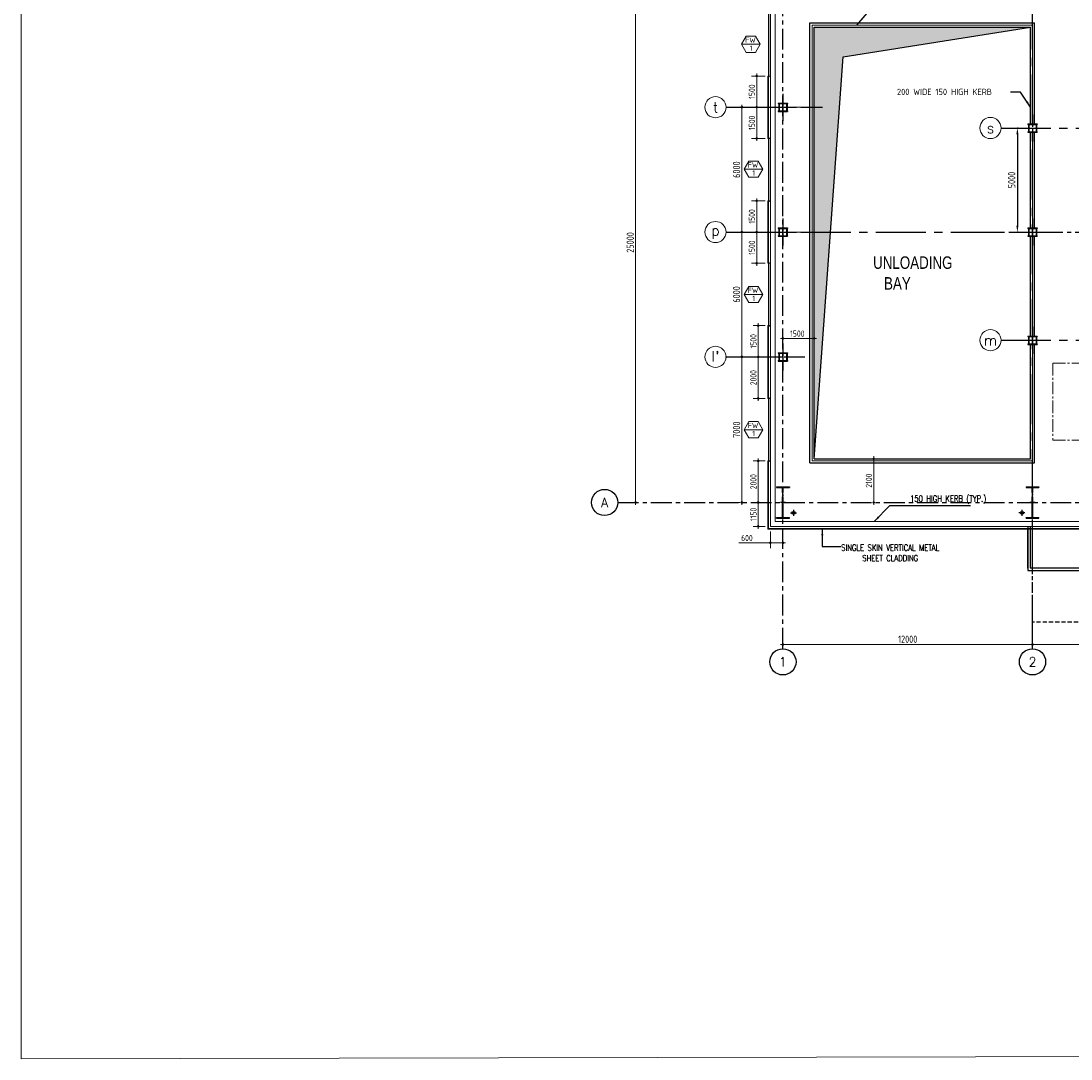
# Model space of a CAD drawing. Extents: x 18893 to 3351893, y -610358 to 406739.
# Tile 63 of 256: x 392578 to 443057, y 77523 to 127419. Entities that reach past the tile are written whole.
import ezdxf
from ezdxf.enums import TextEntityAlignment as Align

# ---------------------------------------------------------------- set-up
doc = ezdxf.new("R2010")
doc.units = 0
doc.header["$LTSCALE"] = 800
doc.header["$MEASUREMENT"] = 0
for name, pattern in [('CENTER', [2, 1.25, -0.25, 0.25, -0.25]), ('CENTER2', [1.125, 0.75, -0.125, 0.125, -0.125]), ('HIDDEN', [0.375, 0.25, -0.125])]:
    doc.linetypes.add(name, pattern=pattern)
doc.layers.get('0').update_dxf_attribs({"linetype": 'CONTINUOUS'})
for name, color, linetype in [('0-7-COL', 2, 'CENTER'), ('Aux Ped Stel', 7, 'CONTINUOUS'), ('Aux_col', 7, 'CONTINUOUS'), ('CL', 2, 'CENTER2'), ('COL', 1, 'CENTER'), ('GRID', 8, 'CENTER'), ('GT_5', 4, 'CONTINUOUS'), ('OPNG', 2, 'CONTINUOUS'), ('RAINWATER', 2, 'CONTINUOUS'), ('WALL', 6, 'CONTINUOUS')]:
    doc.layers.add(name, color=color, linetype=linetype)
for name, color, linetype, lineweight in [('2CON', 1, 'CONTINUOUS', 13), ('A-WIN TAG', 3, 'CONTINUOUS', 13), ('CLAD-1', 3, 'CONTINUOUS', 15), ('CONCRETE', 4, 'CONTINUOUS', 15), ('DIM', 4, 'CONTINUOUS', 13), ('dimension line', 4, 'CONTINUOUS', 15), ('equip', 251, 'CENTER2', 9), ('HANDRAIL', 3, 'CONTINUOUS', 15), ('Opening', 30, 'CONTINUOUS', 15), ('STEEL', 6, 'CONTINUOUS', 15), ('TEXT', 3, 'CONTINUOUS', 15), ('WIN', 31, 'CONTINUOUS', 13)]:
    doc.layers.add(name, color=color, linetype=linetype, lineweight=lineweight)
doc.styles.add('COMPLEX', font='complex')
doc.styles.add('HTX31', font='OLB21191')
doc.styles.add('ROMANC', font='romanc')
doc.styles.add('ROMANS', font='ISO9.shx', dxfattribs={"width": 0.8})
doc.styles.add('S1', font='SIMPLEX.SHX', dxfattribs={"height": 200})
doc.styles.add('S3', font='ROMANS1.SHX', dxfattribs={"width": 0.8})
doc.styles.get("Standard").update_dxf_attribs({"font": 'ISO9'})
doc.linetypes.add('FENCELINE1', pattern='A,0.25,-0.1,[133,ltypeshp.shx,S=0.1,R=0,X=-0.1,Y=0],-0.1,1', length=1.45)
doc.dimstyles.new('barka', dxfattribs={"dimscale": 100, "dimtxt": 3.5, "dimasz": 1.2, "dimexe": 2.5, "dimexo": 2.5, "dimgap": 0.8, "dimtad": 1, "dimdsep": 46, "dimtxsty": 'ROMANS', "dimblk": 'DDOT1', "dimcen": 0, "dimclrd": 256, "dimclre": 256, "dimclrt": 2, "dimadec": 0, "dimazin": 2, "dimtp": 0.1, "dimtm": 0.1, "dimtfac": 0.71, "dimtmove": 2, "dimatfit": 3, "dimfxl": 0, "dimlwd": -1, "dimlwe": -1, "dimarcsym": 0})
doc.dimstyles.new('barka INTERNAL DIM', dxfattribs={"dimscale": 100, "dimtxt": 3, "dimasz": 1.2, "dimexe": 2.5, "dimexo": 2.5, "dimgap": 0.8, "dimtad": 1, "dimdsep": 46, "dimtxsty": 'ROMANS', "dimblk": 'DDOT1', "dimcen": 0, "dimclrd": 256, "dimclre": 256, "dimclrt": 2, "dimadec": 0, "dimazin": 2, "dimtp": 0.1, "dimtm": 0.1, "dimtfac": 0.71, "dimtmove": 2, "dimatfit": 3, "dimfxl": 0, "dimlwd": -1, "dimlwe": -1, "dimarcsym": 0})
doc.dimstyles.get("Standard").update_dxf_attribs({"dimtxt": 0.18, "dimasz": 0.18, "dimexe": 0.18, "dimexo": 0.0625, "dimgap": 0.09, "dimtad": 0, "dimtih": 1, "dimtoh": 1, "dimdec": 4, "dimzin": 0, "dimdsep": 46, "dimtxsty": 'Standard', "dimcen": 0.09, "dimadec": 0, "dimazin": 0, "dimtfac": 1, "dimtdec": 4, "dimtofl": 0, "dimtmove": 0, "dimatfit": 3, "dimfxl": 0, "dimtolj": 1, "dimtzin": 0, "dimarcsym": 0})
doc.dimstyles.new('STANDARD$0', dxfattribs={"dimtxt": 250, "dimasz": 200, "dimexe": 0, "dimexo": 0, "dimgap": 100, "dimtad": 1, "dimdec": 0, "dimzin": 0, "dimdsep": 46, "dimtxsty": 'S1', "dimcen": 0, "dimadec": 0, "dimazin": 0, "dimtfac": 1, "dimtdec": 0, "dimtmove": 2, "dimatfit": 3, "dimfxl": 0, "dimtolj": 1, "dimtzin": 0, "dimarcsym": 0})

# ---------------------------------------------------------------- blocks, each defined once
blk = doc.blocks.new('DDOT1')
blk.add_line((-1, 0), (1, 0))
at = {"const_width": 0.5}
blk.add_lwpolyline([(-0.25, 0, 1), (0.25, 0, 1)], format="xyb", close=True, dxfattribs=at)
blk = doc.blocks.new('*D231')
at = {"layer": 'dimension line'}
for p, q in [((441327, 97446), (451087, 97446)), ((451207, 97695), (451207, 97696))]:
    blk.add_line(p, q, dxfattribs=at)
at = {"layer": 'dimension line', "xscale": 119.9999999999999, "yscale": 119.9999999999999, "zscale": 119.9999999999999, "rotation": 180}
blk.add_blockref('DDOT1', (441207, 97446), dxfattribs=at)
at = {"layer": 'dimension line', "xscale": 119.9999999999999, "yscale": 119.9999999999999, "zscale": 119.9999999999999}
blk.add_blockref('DDOT1', (451207, 97446), dxfattribs=at)
at = {"layer": 'dimension line', "color": 2, "insert": (446207, 97701), "char_height": 350, "attachment_point": 5, "style": 'ROMANS'}
blk.add_mtext('10000', dxfattribs=at)
blk = doc.blocks.new('*D232')
at = {"layer": 'dimension line'}
for p, q in [((429207, 97494), (429207, 97696)), ((441087, 97446), (429327, 97446))]:
    blk.add_line(p, q, dxfattribs=at)
at = {"layer": 'dimension line', "xscale": 119.9999999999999, "yscale": 119.9999999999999, "zscale": 119.9999999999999, "rotation": 180}
blk.add_blockref('DDOT1', (429207, 97446), dxfattribs=at)
at = {"layer": 'dimension line', "xscale": 119.9999999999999, "yscale": 119.9999999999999, "zscale": 119.9999999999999}
blk.add_blockref('DDOT1', (441207, 97446), dxfattribs=at)
at = {"layer": 'dimension line', "color": 2, "insert": (435207, 97701), "char_height": 350, "attachment_point": 5, "style": 'ROMANS'}
blk.add_mtext('12000', dxfattribs=at)
blk = doc.blocks.new('A$C41E52089')
at = {"layer": 'COL'}
h = blk.add_hatch(dxfattribs=at)
h.set_pattern_fill('ANSI31', color=256, scale=100, style=0)
h.paths.add_polyline_path([(310, -720), (0, -720), (0, -760), (310, -760)])
h.paths.add_polyline_path([(0, -720), (-310, -720), (-310, -760), (0, -760)])
h.paths.add_polyline_path([(0, 0), (-13, 0), (-13, -720), (0, -720)])
h.paths.add_polyline_path([(0, 720), (-13, 720), (-13, 0), (0, 0)])
h.paths.add_polyline_path([(12, 0), (0, 0), (0, -720), (12, -720)])
h.paths.add_polyline_path([(12, 720), (0, 720), (0, 0), (12, 0)])
h.paths.add_polyline_path([(310, 760), (0, 760), (0, 720), (12, 720), (310, 720)])
h.paths.add_polyline_path([(0, 760), (-310, 760), (-310, 720), (0, 720)])
for p, q in [((-310, 760), (310, 760)), ((-310, 760), (-310, 720)), ((-310, 720), (310, 720)), ((-13, -720), (-13, 720)), ((12, -720), (12, 720)), ((310, 760), (310, 720)), ((-310, -720), (310, -720)), ((-310, -760), (-310, -720)), ((-310, -760), (310, -760)), ((310, -760), (310, -720))]:
    blk.add_line(p, q, dxfattribs=at)
at = {"layer": 'COL', "color": 2}
for p, q in [((0, -800), (0, 800)), ((123, 0), (-123, 0))]:
    blk.add_line(p, q, dxfattribs=at)
blk = doc.blocks.new('*D321')
at = {"layer": 'dimension line'}
blk.add_line((422124, 104394), (422124, 129154), dxfattribs=at)
at = {"layer": 'dimension line', "xscale": 119.9999999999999, "yscale": 119.9999999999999, "zscale": 119.9999999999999}
for p, rotation in [((422124, 129274), 90), ((422124, 104274), 270)]:
    blk.add_blockref('DDOT1', p, dxfattribs=dict(at, rotation=rotation))
at = {"layer": 'dimension line', "color": 2, "insert": (421869, 116774), "char_height": 350, "attachment_point": 5, "rotation": 90, "style": 'ROMANS'}
blk.add_mtext('25000', dxfattribs=at)
blk = doc.blocks.new('*D264')
at = {"layer": 'DIM'}
for p, q in [((429207, 111991), (429207, 112412)), ((429327, 112162), (430587, 112162)), ((430707, 112218), (430707, 112412))]:
    blk.add_line(p, q, dxfattribs=at)
at = {"layer": 'DIM', "xscale": 119.9999999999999, "yscale": 119.9999999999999, "zscale": 119.9999999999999, "rotation": 180}
blk.add_blockref('DDOT1', (429207, 112162), dxfattribs=at)
at = {"layer": 'DIM', "xscale": 119.9999999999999, "yscale": 119.9999999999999, "zscale": 119.9999999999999}
blk.add_blockref('DDOT1', (430707, 112162), dxfattribs=at)
at = {"layer": 'DIM', "color": 2, "insert": (429900, 112392), "char_height": 300, "attachment_point": 5, "style": 'ROMANS'}
blk.add_mtext('1500', dxfattribs=at)
blk = doc.blocks.new('*D265')
at = {"layer": 'DIM'}
for p, q in [((433572, 104394), (433572, 106254)), ((433774, 106374), (433822, 106374)), ((433774, 104274), (433822, 104274))]:
    blk.add_line(p, q, dxfattribs=at)
at = {"layer": 'DIM', "xscale": 119.9999999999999, "yscale": 119.9999999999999, "zscale": 119.9999999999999}
for p, rotation in [((433572, 106374), 90), ((433572, 104274), 270)]:
    blk.add_blockref('DDOT1', p, dxfattribs=dict(at, rotation=rotation))
at = {"layer": 'DIM', "color": 2, "insert": (433342, 105324), "char_height": 300, "attachment_point": 5, "rotation": 90, "style": 'ROMANS'}
blk.add_mtext('2100', dxfattribs=at)
blk = doc.blocks.new('*D236')
at = {"layer": 'dimension line'}
for p, q in [((427233, 111154), (427233, 104394)), ((427148, 104274), (426983, 104274))]:
    blk.add_line(p, q, dxfattribs=at)
at = {"layer": 'dimension line', "xscale": 119.9999999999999, "yscale": 119.9999999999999, "zscale": 119.9999999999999}
for p, rotation in [((427233, 111274), 90), ((427233, 104274), 270)]:
    blk.add_blockref('DDOT1', p, dxfattribs=dict(at, rotation=rotation))
at = {"layer": 'dimension line', "color": 2, "insert": (426978, 107774), "char_height": 350, "attachment_point": 5, "rotation": 90, "style": 'ROMANS'}
blk.add_mtext('7000', dxfattribs=at)
blk = doc.blocks.new('*D237')
at = {"layer": 'dimension line'}
for p, q in [((427233, 117154), (427233, 111394)), ((427483, 117274), (427483, 117274)), ((427483, 111274), (427483, 111274))]:
    blk.add_line(p, q, dxfattribs=at)
at = {"layer": 'dimension line', "xscale": 119.9999999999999, "yscale": 119.9999999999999, "zscale": 119.9999999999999}
for p, rotation in [((427233, 117274), 90), ((427233, 111274), 270)]:
    blk.add_blockref('DDOT1', p, dxfattribs=dict(at, rotation=rotation))
at = {"layer": 'dimension line', "color": 2, "insert": (426978, 114274), "char_height": 350, "attachment_point": 5, "rotation": 90, "style": 'ROMANS'}
blk.add_mtext('6000', dxfattribs=at)
blk = doc.blocks.new('*D238')
at = {"layer": 'dimension line'}
for p, q in [((426983, 123274), (426983, 123274)), ((427233, 123154), (427233, 117394)), ((427483, 117274), (427483, 117274))]:
    blk.add_line(p, q, dxfattribs=at)
at = {"layer": 'dimension line', "xscale": 119.9999999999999, "yscale": 119.9999999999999, "zscale": 119.9999999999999}
for p, rotation in [((427233, 123274), 90), ((427233, 117274), 270)]:
    blk.add_blockref('DDOT1', p, dxfattribs=dict(at, rotation=rotation))
at = {"layer": 'dimension line', "color": 2, "insert": (426978, 120274), "char_height": 350, "attachment_point": 5, "rotation": 90, "style": 'ROMANS'}
blk.add_mtext('6000', dxfattribs=at)
blk = doc.blocks.new('*D244')
at = {"layer": 'DIM', "color": 9, "lineweight": -2}
for p, q in [((440510, 122274), (440480, 122274)), ((440480, 121974), (440480, 117574)), ((440510, 117274), (440480, 117274))]:
    blk.add_line(p, q, dxfattribs=at)
at = {"layer": 'DIM', "color": 9}
for points in [[(440430, 121974), (440530, 121974), (440480, 122274)], [(440430, 117574), (440530, 117574), (440480, 117274)]]:
    blk.add_solid(points, dxfattribs=at)
at = {"layer": 'DIM', "insert": (440205, 119774), "char_height": 350, "attachment_point": 5, "rotation": 90, "style": 'ROMANS'}
blk.add_mtext('\\A1;5000', dxfattribs=at)
blk = doc.blocks.new('*D359')
at = {"layer": 'DIM'}
for p, q in [((428607, 102874), (428607, 102086)), ((429207, 102818), (429207, 102086)), ((428607, 102336), (427088, 102336)), ((429087, 102336), (428727, 102336))]:
    blk.add_line(p, q, dxfattribs=at)
at = {"layer": 'DIM', "xscale": 119.9999999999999, "yscale": 119.9999999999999, "zscale": 119.9999999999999, "rotation": 180}
blk.add_blockref('DDOT1', (428607, 102336), dxfattribs=at)
at = {"layer": 'DIM', "xscale": 119.9999999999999, "yscale": 119.9999999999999, "zscale": 119.9999999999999}
blk.add_blockref('DDOT1', (429207, 102336), dxfattribs=at)
at = {"layer": 'DIM', "color": 2, "insert": (427476, 102566), "char_height": 300, "attachment_point": 5, "style": 'ROMANS'}
blk.add_mtext('600', dxfattribs=at)
blk = doc.blocks.new('AUX COL')
at = {"layer": 'Aux Ped Stel'}
for p, q in [((-225, 200), (-225, 175)), ((-225, 200), (225, 200)), ((-225, 175), (225, 175)), ((-200, 175), (-200, -175)), ((-175, 175), (-175, -175)), ((175, 175), (175, -175)), ((200, 175), (200, -175)), ((225, 200), (225, 175)), ((-225, -175), (-225, -200)), ((-225, -175), (225, -175)), ((-225, -200), (225, -200)), ((225, -175), (225, -200))]:
    blk.add_line(p, q, dxfattribs=at)
at = {"layer": 'CL'}
for p, q in [((0, 650), (0, -650)), ((-650, 0), (650, 0))]:
    blk.add_line(p, q, dxfattribs=at)
blk = doc.blocks.new('clad supp')
at = {"layer": 'STEEL'}
for p, q in [((50, 100), (0, 100)), ((0, 100), (0, 0)), ((0, 0), (50, 0))]:
    blk.add_line(p, q, dxfattribs=at)
blk.add_lwpolyline([(50, 0), (50, 9, 0.397434), (48, 11), (12, 15, -0.397434), (10, 17), (10, 83, -0.397434), (12, 85), (48, 89, 0.397434), (50, 91), (50, 100)], format="xyb", dxfattribs=at)
blk = doc.blocks.new('*D368')
at = {"layer": 'DIM'}
for p, q in [((428357, 104274), (427770, 104274)), ((428020, 103244), (428020, 104154)), ((428357, 103124), (427770, 103124))]:
    blk.add_line(p, q, dxfattribs=at)
at = {"layer": 'DIM', "xscale": 119.9999999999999, "yscale": 119.9999999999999, "zscale": 119.9999999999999}
for p, rotation in [((428020, 104274), 90), ((428020, 103124), 270)]:
    blk.add_blockref('DDOT1', p, dxfattribs=dict(at, rotation=rotation))
at = {"layer": 'DIM', "color": 2, "insert": (427790, 103699), "char_height": 300, "attachment_point": 5, "rotation": 90, "style": 'ROMANS'}
blk.add_mtext('1150', dxfattribs=at)
blk = doc.blocks.new('*D369')
at = {"layer": 'DIM'}
for p, q in [((428357, 118774), (427696, 118774)), ((427946, 118654), (427946, 117394)), ((428357, 117274), (427696, 117274))]:
    blk.add_line(p, q, dxfattribs=at)
at = {"layer": 'DIM', "xscale": 119.9999999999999, "yscale": 119.9999999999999, "zscale": 119.9999999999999}
for p, rotation in [((427946, 118774), 90), ((427946, 117274), 270)]:
    blk.add_blockref('DDOT1', p, dxfattribs=dict(at, rotation=rotation))
at = {"layer": 'DIM', "color": 2, "insert": (427716, 118024), "char_height": 300, "attachment_point": 5, "rotation": 90, "style": 'ROMANS'}
blk.add_mtext('1500', dxfattribs=at)
blk = doc.blocks.new('*D370')
at = {"layer": 'DIM'}
for p, q in [((428357, 106274), (427770, 106274)), ((428020, 106154), (428020, 104394)), ((428357, 104274), (427770, 104274))]:
    blk.add_line(p, q, dxfattribs=at)
at = {"layer": 'DIM', "xscale": 119.9999999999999, "yscale": 119.9999999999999, "zscale": 119.9999999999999}
for p, rotation in [((428020, 106274), 90), ((428020, 104274), 270)]:
    blk.add_blockref('DDOT1', p, dxfattribs=dict(at, rotation=rotation))
at = {"layer": 'DIM', "color": 2, "insert": (427790, 105274), "char_height": 300, "attachment_point": 5, "rotation": 90, "style": 'ROMANS'}
blk.add_mtext('2000', dxfattribs=at)
blk = doc.blocks.new('*D371')
at = {"layer": 'DIM'}
for p, q in [((428357, 111274), (427770, 111274)), ((428020, 111154), (428020, 109394)), ((428357, 109274), (427770, 109274))]:
    blk.add_line(p, q, dxfattribs=at)
at = {"layer": 'DIM', "xscale": 119.9999999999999, "yscale": 119.9999999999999, "zscale": 119.9999999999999}
for p, rotation in [((428020, 111274), 90), ((428020, 109274), 270)]:
    blk.add_blockref('DDOT1', p, dxfattribs=dict(at, rotation=rotation))
at = {"layer": 'DIM', "color": 2, "insert": (427790, 110274), "char_height": 300, "attachment_point": 5, "rotation": 90, "style": 'ROMANS'}
blk.add_mtext('2000', dxfattribs=at)
blk = doc.blocks.new('*D372')
at = {"layer": 'DIM'}
for p, q in [((428357, 112774), (427770, 112774)), ((428020, 112654), (428020, 111394)), ((428357, 111274), (427770, 111274))]:
    blk.add_line(p, q, dxfattribs=at)
at = {"layer": 'DIM', "xscale": 119.9999999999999, "yscale": 119.9999999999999, "zscale": 119.9999999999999}
for p, rotation in [((428020, 112774), 90), ((428020, 111274), 270)]:
    blk.add_blockref('DDOT1', p, dxfattribs=dict(at, rotation=rotation))
at = {"layer": 'DIM', "color": 2, "insert": (427790, 112024), "char_height": 300, "attachment_point": 5, "rotation": 90, "style": 'ROMANS'}
blk.add_mtext('1500', dxfattribs=at)
blk = doc.blocks.new('*D373')
at = {"layer": 'DIM'}
for p, q in [((428357, 117274), (427696, 117274)), ((427946, 117154), (427946, 115894)), ((428357, 115774), (427696, 115774))]:
    blk.add_line(p, q, dxfattribs=at)
at = {"layer": 'DIM', "xscale": 119.9999999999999, "yscale": 119.9999999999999, "zscale": 119.9999999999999}
for p, rotation in [((427946, 117274), 90), ((427946, 115774), 270)]:
    blk.add_blockref('DDOT1', p, dxfattribs=dict(at, rotation=rotation))
at = {"layer": 'DIM', "color": 2, "insert": (427716, 116524), "char_height": 300, "attachment_point": 5, "rotation": 90, "style": 'ROMANS'}
blk.add_mtext('1500', dxfattribs=at)
blk = doc.blocks.new('*D374')
at = {"layer": 'DIM'}
for p, q in [((428357, 123274), (427696, 123274)), ((427946, 123154), (427946, 121894)), ((428357, 121774), (427696, 121774))]:
    blk.add_line(p, q, dxfattribs=at)
at = {"layer": 'DIM', "xscale": 119.9999999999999, "yscale": 119.9999999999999, "zscale": 119.9999999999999}
for p, rotation in [((427946, 123274), 90), ((427946, 121774), 270)]:
    blk.add_blockref('DDOT1', p, dxfattribs=dict(at, rotation=rotation))
at = {"layer": 'DIM', "color": 2, "insert": (427716, 122524), "char_height": 300, "attachment_point": 5, "rotation": 90, "style": 'ROMANS'}
blk.add_mtext('1500', dxfattribs=at)
blk = doc.blocks.new('*D375')
at = {"layer": 'DIM'}
for p, q in [((428357, 124774), (427696, 124774)), ((427946, 124654), (427946, 123394)), ((428357, 123274), (427696, 123274))]:
    blk.add_line(p, q, dxfattribs=at)
at = {"layer": 'DIM', "xscale": 119.9999999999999, "yscale": 119.9999999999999, "zscale": 119.9999999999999}
for p, rotation in [((427946, 124774), 90), ((427946, 123274), 270)]:
    blk.add_blockref('DDOT1', p, dxfattribs=dict(at, rotation=rotation))
at = {"layer": 'DIM', "color": 2, "insert": (427716, 124024), "char_height": 300, "attachment_point": 5, "rotation": 90, "style": 'ROMANS'}
blk.add_mtext('1500', dxfattribs=at)
blk = doc.blocks.new('GRD')
at = {"layer": 'CL', "linetype": 'Continuous'}
blk.add_circle((0, 419.99985), 419.99985, dxfattribs=at)
at = {"layer": 'CL', "color": 4, "style": 'COMPLEX'}
blk.add_attdef('GRD', text='', height=300, dxfattribs=at).set_placement((0, 419.99985), align=Align.MIDDLE)

msp = doc.modelspace()

# ---------------------------------------------------------------- hatches: boundary and pattern name
at = {"layer": 'OPNG'}
h = msp.add_hatch(color=5, dxfattribs=at)
h.dxf.hatch_style = 1
h.paths.add_polyline_path([(441106.54, 127123.93), (430706.54, 127123.93), (430706.54, 106373.93), (432110.62, 125700.73)])

# ---------------------------------------------------------------- linework, layer by layer
at = {"color": 9}
msp.add_line((441206.54, 98523.93), (441206.54, 99107.57), dxfattribs=at)
at = {"linetype": 'HIDDEN', "flags": 128}
msp.add_lwpolyline([(512206.54, 103513.93), (512206.54, 98523.93), (441206.54, 98523.93), (441206.54, 103513.93)], dxfattribs=at)
at = {"layer": '0-7-COL', "linetype": 'Continuous', "ltscale": 4}
for p, q in [((430506.54, 127323.93), (441306.54, 127323.93)), ((430506.54, 106173.93), (430506.54, 127323.93)), ((441306.54, 122823.93), (441306.54, 127323.93)), ((441106.54, 122473.93), (441106.54, 127123.93)), ((441306.54, 122473.93), (441306.54, 122823.93)), ((441306.54, 117473.93), (441306.54, 122073.93)), ((441106.54, 116973.93), (441106.54, 117073.93)), ((441306.54, 116973.93), (441306.54, 117073.93)), ((441306.54, 112273.93), (441306.54, 116973.93)), ((441106.54, 110323.93), (441106.54, 111873.93)), ((441306.54, 110301.37), (441306.54, 111873.93)), ((441306.54, 106173.93), (441306.54, 110323.93)), ((430506.54, 106173.93), (441306.54, 106173.93))]:
    msp.add_line(p, q, dxfattribs=at)
at = {"layer": '2CON'}
for p, q in [((428117.89, 126297.36), (427217.89, 126297.36)), ((428241.9, 120297.31), (427341.9, 120297.31)), ((428241.9, 114273.93), (427341.9, 114273.93)), ((428241.9, 107773.93), (427341.9, 107773.93))]:
    msp.add_line(p, q, dxfattribs=at)
at = {"layer": 'A-WIN TAG'}
for points in [[(427442.89, 126687.07), (427217.89, 126297.36), (427442.89, 125907.65), (427892.89, 125907.65), (428117.89, 126297.36), (427892.89, 126687.07)], [(427566.9, 120687.02), (427341.9, 120297.31), (427566.9, 119907.6), (428016.9, 119907.6), (428241.9, 120297.31), (428016.9, 120687.02)], [(427566.9, 114663.64), (427341.9, 114273.93), (427566.9, 113884.22), (428016.9, 113884.22), (428241.9, 114273.93), (428016.9, 114663.64)], [(427566.9, 108163.64), (427341.9, 107773.93), (427566.9, 107384.22), (428016.9, 107384.22), (428241.9, 107773.93), (428016.9, 108163.64)]]:
    msp.add_lwpolyline(points, close=True, dxfattribs=at)
at = {"layer": 'CL'}
for p, q in [((429571.56, 103773.93), (429861.56, 103773.93)), ((429716.56, 103918.93), (429716.56, 103628.93)), ((440841.52, 103773.93), (440551.52, 103773.93)), ((440696.52, 103918.93), (440696.52, 103628.93))]:
    msp.add_line(p, q, dxfattribs=at)
at = {"layer": 'CLAD-1'}
for p, q in [((428506.54, 124773.93), (428478.54, 124773.93)), ((428478.54, 124773.93), (428478.54, 121773.93)), ((428506.54, 124773.93), (428506.54, 121773.93)), ((428506.54, 121773.93), (428478.54, 121773.93)), ((428506.54, 118773.93), (428478.54, 118773.93)), ((428478.54, 118773.93), (428478.54, 115773.93)), ((428506.54, 118773.93), (428506.54, 115773.93)), ((428506.54, 115773.93), (428478.54, 115773.93)), ((428506.54, 112773.93), (428478.54, 112773.93)), ((428478.54, 112773.93), (428478.54, 109273.93)), ((428506.54, 112773.93), (428506.54, 109273.93)), ((428506.54, 109273.93), (428478.54, 109273.93)), ((428506.54, 106273.93), (428478.54, 106273.93)), ((428478.54, 106273.93), (428478.54, 102995.93)), ((428506.54, 106273.93), (428506.54, 103023.93)), ((428478.54, 102995.93), (522934.54, 102995.93)), ((428506.54, 103023.93), (522906.54, 103023.93))]:
    msp.add_line(p, q, dxfattribs=at)
at = {"layer": 'CONCRETE', "flags": 128}
for points in [[(429091.54, 130423.93), (428606.54, 130423.93), (428606.54, 103123.93), (522806.54, 103123.93), (522806.54, 104073.93), (523056.54, 104073.93)], [(429091.54, 130193.93), (428836.54, 130193.93), (428836.54, 103353.93), (522576.54, 103353.93), (522576.54, 104303.93), (523056.54, 104303.93)]]:
    msp.add_lwpolyline(points, dxfattribs=at)
at = {"layer": 'DIM'}
for p, q in [((426734.76, 123273.93), (430229.33, 123273.93)), ((426734.76, 117273.93), (430229.33, 117273.93))]:
    msp.add_line(p, q, dxfattribs=at)
for centre in [(425965.35, 123273.93), (425965.35, 117273.93), (425965.35, 111273.93)]:
    msp.add_circle(centre, 508.61, dxfattribs=at)
at = {"layer": 'DIM', "color": 2}
for centre in [(439185.37, 122273.93), (439185.37, 112073.93), (439185.37, 112073.93)]:
    msp.add_circle(centre, 508.61, dxfattribs=at)
at = {"layer": 'equip'}
for p, q in [((442189.54, 110973.93), (442189.54, 107273.93)), ((442189.54, 110973.93), (447592.54, 110973.93)), ((442189.54, 107273.93), (447592.54, 107273.93))]:
    msp.add_line(p, q, dxfattribs=at)
at = {"layer": 'GRID'}
for p, q in [((429206.54, 97244.27), (429206.54, 142863)), ((438465.42, 117273.93), (477240.35, 117273.93)), ((426451.34, 111273.93), (430254.07, 111273.93)), ((421265.51, 104273.93), (536685.98, 104273.93))]:
    msp.add_line(p, q, dxfattribs=at)
at = {"layer": 'GRID', "linetype": 'CENTER2', "ltscale": 4}
for p, q in [((441206.54, 97244.07), (441206.54, 142863)), ((426473.96, 123273.93), (431104.67, 123273.93)), ((439693.98, 122273.93), (452327.93, 122273.93)), ((426473.96, 117273.93), (441827.39, 117273.93)), ((439693.98, 112073.93), (448645.97, 112073.93)), ((426473.96, 111273.93), (430254.07, 111273.93))]:
    msp.add_line(p, q, dxfattribs=at)
at = {"layer": 'HANDRAIL', "linetype": 'FENCELINE1', "ltscale": 0.75}
for points in [[(441206.54, 111873.93), (441206.54, 106273.93), (430606.54, 106273.93), (430606.54, 127223.93), (441206.54, 127223.93), (441206.54, 122473.93)], [(441206.54, 122073.93), (441206.54, 117473.93)], [(441206.54, 117073.93), (441206.54, 112273.93)]]:
    msp.add_lwpolyline(points, dxfattribs=at)
at = {"layer": 'Opening'}
msp.add_lwpolyline([(392578.2, 209053.34), (736703.11, 209788.1), (736703.11, 78258.01), (392578.2, 77523.26)], close=True, dxfattribs=at)
at = {"layer": 'OPNG', "linetype": 'Continuous', "ltscale": 4}
for p, q in [((430706.54, 127123.93), (441106.54, 127123.93)), ((430706.54, 106373.93), (430706.54, 127123.93)), ((441106.54, 117473.93), (441106.54, 122073.93)), ((441106.54, 112273.93), (441106.54, 116973.93)), ((441106.54, 106373.93), (441106.54, 110323.93)), ((430706.54, 106373.93), (441106.54, 106373.93))]:
    msp.add_line(p, q, dxfattribs=at)
at = {"layer": 'OPNG', "linetype": 'Continuous', "ltscale": 4, "flags": 128}
msp.add_lwpolyline([(430706.54, 106373.93), (432110.62, 125700.73), (441106.54, 127123.93)], dxfattribs=at)
at = {"layer": 'RAINWATER'}
for centre in [(429716.56, 103773.93, -100), (440696.52, 103773.93, -100)]:
    msp.add_circle(centre, 75, dxfattribs=at)
at = {"layer": 'WALL'}
for p, q in [((440976.54, 103123.93), (440976.54, 101008.93)), ((440976.54, 101123.93), (440976.54, 102995.93)), ((441101.54, 103123.93), (441101.54, 101133.93)), ((440976.54, 101008.93), (451436.54, 101008.93)), ((441101.54, 101133.93), (451311.54, 101133.93))]:
    msp.add_line(p, q, dxfattribs=at)
at = {"layer": 'WIN'}
for p, q in [((428519.04, 127773.93), (428519.04, 124773.93)), ((428594.04, 127773.93), (428594.04, 124773.93)), ((428519.04, 118773.93), (428519.04, 121773.93)), ((428594.04, 118773.93), (428594.04, 121773.93)), ((428519.04, 112773.93), (428519.04, 115773.93)), ((428594.04, 112773.93), (428594.04, 115773.93)), ((428519.04, 106273.93), (428519.04, 109273.93)), ((428594.04, 106273.93), (428594.04, 109273.93))]:
    msp.add_line(p, q, dxfattribs=at)

# ---------------------------------------------------------------- block references
at = {"xscale": -1, "rotation": 90}
for p in [(428606.54, 124773.93), (428606.54, 118773.93), (428606.54, 112773.93), (428606.54, 106273.93)]:
    msp.add_blockref('clad supp', p, dxfattribs=at)
at = {"rotation": 89.99999999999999}
for p in [(428606.54, 121773.93), (428606.54, 115773.93), (428606.54, 109273.93)]:
    msp.add_blockref('clad supp', p, dxfattribs=at)
at = {"layer": 'Aux_col'}
for p in [(429206.54, 123273.93), (441206.54, 122274.03), (441206.54, 122274.03), (429206.54, 117273.93), (441206.54, 117274.03), (441206.54, 112074.03), (429206.54, 111273.93)]:
    msp.add_blockref('AUX COL', p, dxfattribs=at)
at = {"layer": 'COL'}
for p in [(429206.54, 104273.93), (441206.54, 104273.93)]:
    msp.add_blockref('A$C41E52089', p, dxfattribs=at)
at = {"layer": 'DIM'}
ref = msp.add_blockref('GRD', (420635.51, 104903.93), dxfattribs=dict(at, xscale=1.5, yscale=1.5, zscale=1.5, rotation=180))
ref.add_attrib('GRD', 'A', dxfattribs={"layer": 'CL', "color": 4, "height": 450, "style": 'COMPLEX'}).set_placement((420635.51, 104273.93), align=Align.MIDDLE)
ref = msp.add_blockref('GRD', (429206.54, 97244.07), dxfattribs=dict(at, xscale=1.5, yscale=1.5, zscale=1.5, rotation=180))
ref.add_attrib('GRD', '1', dxfattribs={"layer": 'CL', "color": 4, "height": 450, "style": 'COMPLEX'}).set_placement((429206.54, 96614.07), align=Align.MIDDLE)
ref = msp.add_blockref('GRD', (441206.54, 97244.07), dxfattribs=dict(at, xscale=1.5, yscale=1.5, zscale=1.5, rotation=180))
ref.add_attrib('GRD', '2', dxfattribs={"layer": 'CL', "color": 4, "height": 450, "style": 'COMPLEX'}).set_placement((441206.54, 96614.07), align=Align.MIDDLE)

# ---------------------------------------------------------------- texts
at = {"layer": 'A-WIN TAG'}
for s, p in [('FW', (427648.2, 126497.3)), ('1', (427679.48, 126111.49)), ('FW', (427772.2, 120497.25)), ('1', (427803.49, 120111.44)), ('FW', (427772.2, 114473.87)), ('1', (427803.49, 114088.06)), ('FW', (427772.2, 107973.87)), ('1', (427803.49, 107588.06))]:
    msp.add_text(s, height=250, dxfattribs=at).set_placement(p, align=Align.MIDDLE)
at = {"layer": 'GT_5', "insert": (433391.12, 116105.54), "char_height": 600, "width": 4650.8682, "attachment_point": 1, "style": 'HTX31'}
msp.add_mtext('{\\W0.68369; \\W0.8;UNLOADING \\P{\\W3.04158; }BAY}', dxfattribs=at)
at = {"layer": 'TEXT'}
for s, height, style, p in [('200 WIDE 150 HIGH KERB', 300, 'ROMANS', (436974.62, 124010.93)), ('t', 500, 'ROMANC', (425965.35, 123273.93)), ('s', 500, 'ROMANC', (439185.37, 122273.93)), ('p', 500, 'ROMANC', (425965.35, 117273.93)), ('m', 500, 'ROMANC', (439185.37, 112073.93)), ('m', 500, 'ROMANC', (439185.37, 112073.93)), ("l'", 500, 'ROMANC', (425965.35, 111296.85))]:
    msp.add_text(s, height=height, dxfattribs=dict(at, style=style)).set_placement(p, align=Align.MIDDLE)
at = {"layer": 'TEXT', "style": 'S3', "width": 0.8}
msp.add_text('150 HIGH KERB (TYP.)', height=300, dxfattribs=at).set_placement((437150.75, 104308.15), align=Align.CENTER)
at = {"layer": 'TEXT', "insert": (434366.34, 102247.66), "char_height": 300, "width": 5334.6397, "attachment_point": 2, "style": 'S3'}
msp.add_mtext('SINGLE SKIN VERTICAL METAL SHEET CLADDING', dxfattribs=at)

# ---------------------------------------------------------------- dimensions: what is measured, and where the dimension line sits
at = {"layer": 'DIM'}
for base, p1, p2, dimstyle, override, picture, middle in [((427945.6, 123273.93), (428606.54, 124773.93), (428606.54, 123273.93), 'barka INTERNAL DIM', {"dimdec": 0, "dimtmove": 0}, '*D375', (427715.6, 124023.93)), ((427945.6, 121773.88), (428606.54, 123273.93), (428606.54, 121773.88), 'barka INTERNAL DIM', {"dimdec": 0, "dimtmove": 0}, '*D374', (427715.6, 122523.9)), ((440480.07, 117273.93), (440510.01, 122273.93), (440510.01, 117273.93), 'STANDARD$0', {"dimtxt": 350, "dimasz": 300, "dimtxsty": 'ROMANS', "dimclrd": 9, "dimclre": 9, "dimclrt": 256, "dimtix": 1}, '*D244', (440205.07, 119773.93)), ((427945.6, 117273.93), (428606.54, 118773.88), (428606.54, 117273.93), 'barka INTERNAL DIM', {"dimdec": 0, "dimtmove": 0}, '*D369', (427715.6, 118023.9)), ((427945.6, 115773.83), (428606.54, 117273.83), (428606.54, 115773.83), 'barka INTERNAL DIM', {"dimdec": 0, "dimtmove": 0}, '*D373', (427715.6, 116523.83)), ((428019.92, 111273.93), (428606.54, 112773.83), (428606.54, 111273.93), 'barka INTERNAL DIM', {"dimdec": 0, "dimtmove": 0}, '*D372', (427789.92, 112023.88)), ((428019.92, 109273.88), (428606.54, 111273.93), (428606.54, 109273.88), 'barka INTERNAL DIM', {"dimdec": 0, "dimtmove": 0}, '*D371', (427789.92, 110273.9)), ((428019.92, 104273.93), (428606.54, 106273.88), (428606.54, 104273.93), 'barka INTERNAL DIM', {"dimdec": 0, "dimtmove": 0}, '*D370', (427789.92, 105273.9)), ((433571.57, 106373.93), (433523.64, 104273.93), (433523.64, 106373.93), 'barka INTERNAL DIM', {"dimdec": 0, "dimtmove": 0}, '*D265', (433341.57, 105323.93))]:
    dim = msp.add_linear_dim(base=base, p1=p1, p2=p2, angle=90, dimstyle=dimstyle, override=override, dxfattribs=at)
    dim.commit()
    dim.dimension.update_dxf_attribs({"geometry": picture, "text_midpoint": middle})
for base, p1, p2, picture, middle in [((430706.54, 112161.93), (429206.54, 111740.7), (430706.54, 111968.36), '*D264', (429899.96, 112161.93)), ((429206.54, 102336.34), (428606.54, 103123.93), (429206.54, 103067.96), '*D359', (427476.12, 102336.34))]:
    dim = msp.add_linear_dim(base=base, p1=p1, p2=p2, dimstyle='barka INTERNAL DIM', override={"dimdec": 0, "dimtmove": 0}, dxfattribs=at)
    dim.commit()
    dim.dimension.update_dxf_attribs({"geometry": picture, "text_midpoint": middle, "dimtype": 160})
dim = msp.add_linear_dim(base=(428019.92, 104273.93), p1=(428606.54, 103123.93), p2=(428606.54, 104273.93), angle=90, dimstyle='barka INTERNAL DIM', override={"dimdec": 0, "dimtmove": 0}, dxfattribs=at)
dim.commit()
dim.dimension.update_dxf_attribs({"geometry": '*D368', "text_midpoint": (428019.92, 103698.93), "dimtype": 160})
at = {"layer": 'dimension line'}
for base, p1, p2, picture, middle in [((422123.52, 129274.11), (422123.52, 104273.93), (422123.52, 129274.11), '*D321', (421868.52, 116774.02)), ((427232.91, 117273.93), (427232.91, 123273.93), (427232.91, 117273.93), '*D238', (426977.91, 120273.93)), ((427232.91, 111273.93), (427232.91, 117273.93), (427232.91, 111273.93), '*D237', (426977.91, 114273.93)), ((427232.91, 104273.93), (427232.91, 111273.93), (427398.13, 104273.93), '*D236', (426977.91, 107773.93))]:
    dim = msp.add_linear_dim(base=base, p1=p1, p2=p2, angle=90, dimstyle='barka', override={"dimdec": 0, "dimtmove": 0}, dxfattribs=at)
    dim.commit()
    dim.dimension.update_dxf_attribs({"geometry": picture, "text_midpoint": middle})
for base, p2, picture, middle in [((429206.54, 97445.95), (429206.54, 97244.07), '*D232', (435206.54, 97700.95)), ((451206.54, 97445.95), (451206.54, 97444.97), '*D231', (446206.54, 97700.95))]:
    dim = msp.add_linear_dim(base=base, p1=(441206.54, 97445.95), p2=p2, dimstyle='barka', override={"dimdec": 0, "dimtmove": 0}, dxfattribs=at)
    dim.commit()
    dim.dimension.update_dxf_attribs({"geometry": picture, "text_midpoint": middle})

# ---------------------------------------------------------------- leaders
for points in [[(433593.68, 103353.93), (434355.59, 104122.71), (438224.05, 104122.71)], [(431100.14, 102995.93), (431100.14, 102152.29), (431991.72, 102152.29)]]:
    msp.add_leader(points, dimstyle='Standard', override={"dimtxt": 350, "dimasz": 300, "dimexe": 0, "dimexo": 0, "dimgap": 100, "dimtad": 0, "dimtih": 0, "dimtoh": 0, "dimdec": 0, "dimtxsty": 'ROMANS', "dimcen": 0, "dimclrd": 9, "dimclre": 9, "dimclrt": 256, "dimtdec": 0, "dimtix": 1, "dimtofl": 1, "dimatfit": 0})
at = {"layer": 'DIM'}
msp.add_leader([(432763.76, 127223.93), (433656.79, 128265.49), (433900.83, 128265.49)], dimstyle='Standard', override={"dimscale": 200, "dimtxt": 2, "dimasz": 1, "dimexe": 0, "dimexo": 0, "dimgap": 0.5, "dimtih": 0, "dimtoh": 0, "dimdec": 0, "dimcen": 0, "dimclrd": 256, "dimclre": 256, "dimclrt": 256, "dimtdec": 0, "dimtofl": 1, "dimatfit": 0, "dimfxl": 0}, dxfattribs=at)
at = {"layer": 'WALL'}
msp.add_leader([(441106.54, 123273.28), (440634.83, 124003.8), (440145.87, 124003.8)], dimstyle='Standard', override={"dimtxt": 350, "dimasz": 300, "dimexe": 0, "dimexo": 0, "dimgap": 100, "dimtad": 0, "dimtih": 0, "dimtoh": 0, "dimdec": 0, "dimtxsty": 'ROMANS', "dimcen": 0, "dimclrd": 9, "dimclre": 9, "dimclrt": 256, "dimtdec": 0, "dimtix": 1, "dimtofl": 1, "dimatfit": 0}, dxfattribs=at)

doc.saveas('drawing.dxf')
